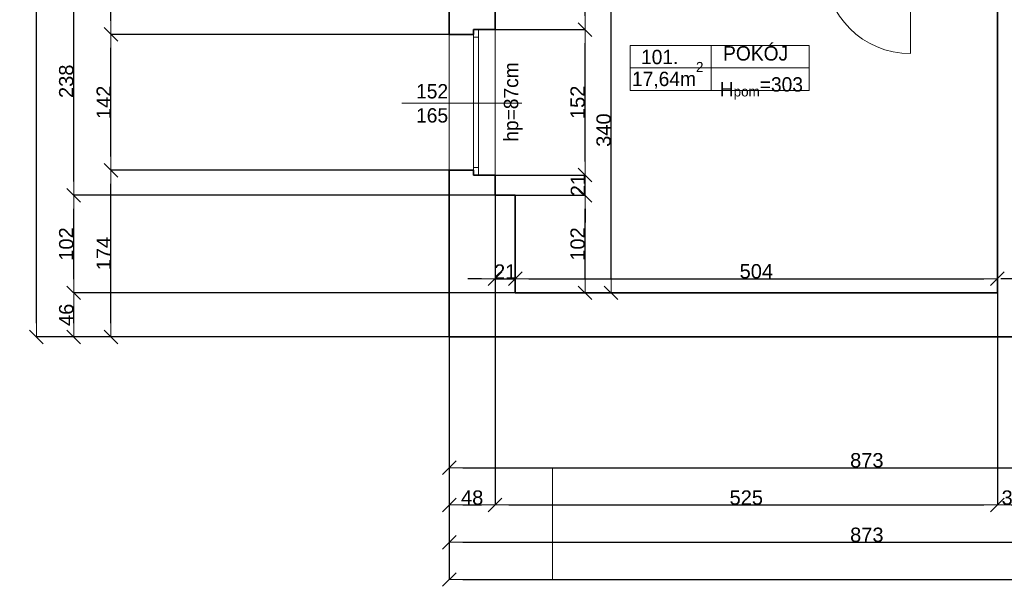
# Model space of a CAD drawing. Header units: metres. Extents: x 7506757 to 756746378, y 5735207 to 582114514.
# Tile 52 of 256: x 7522134 to 7532425, y 5850803 to 5856722. Entities that reach past the tile are written whole.
import ezdxf

# ---------------------------------------------------------------- set-up
doc = ezdxf.new("R2010")
doc.units = ezdxf.units.M
doc.header["$MEASUREMENT"] = 0
doc.header["$PDMODE"] = 2
doc.layers.get('0').update_dxf_attribs({"color": 250, "linetype": 'CONTINUOUS', "lineweight": 100, "plot": 0})
doc.layers.get('Defpoints').update_dxf_attribs({"linetype": 'CONTINUOUS'})
for name, color, linetype, lineweight in [('2D - Ogolne46', 7, 'CONTINUOUS', 18), ('ELEKTRYKA141', 7, 'CONTINUOUS', 0), ('M_OCIANA6', 5, 'CONTINUOUS', 35), ('M_OPISY141', 7, 'CONTINUOUS', 0), ('m_umeblowanie1', 7, 'CONTINUOUS', 13), ('opis1', 7, 'CONTINUOUS', 13)]:
    doc.layers.add(name, color=color, linetype=linetype, lineweight=lineweight)
doc.layers.add('PWYMIAR', color=7, linetype='CONTINUOUS')
doc.styles.add('GENERATED_STYLE_1', font='arial.ttf')
doc.styles.add('GENERATED_STYLE_2', font='txt')
doc.dimstyles.new('GENERATED_STYLE__1', dxfattribs={"dimtxt": 150, "dimasz": 142.5, "dimexe": 0.18, "dimexo": 0, "dimgap": 0.09, "dimtad": 1, "dimdec": 0, "dimlfac": 0.1, "dimzin": 0, "dimdsep": 46, "dimtxsty": 'GENERATED_STYLE_1', "dimblk": 'ARROWHEAD_6', "dimblk1": 'ARROWHEAD_6', "dimblk2": 'ARROWHEAD_6', "dimcen": 0.09, "dimclrd": 251, "dimclre": 251, "dimclrt": 7, "dimazin": 0, "dimtfac": 1, "dimtdec": 4, "dimtmove": 0, "dimatfit": 3, "dimfxl": 0, "dimtolj": 1, "dimtzin": 0, "dimarcsym": 0})
doc.dimstyles.new('GENERATED_STYLE__2', dxfattribs={"dimtxt": 150, "dimasz": 142.5, "dimexe": 0.18, "dimexo": 0, "dimgap": 0.09, "dimtad": 1, "dimtih": 1, "dimtoh": 1, "dimdec": 0, "dimlfac": 0.1, "dimzin": 0, "dimdsep": 46, "dimtxsty": 'GENERATED_STYLE_1', "dimblk": 'ARROWHEAD_6', "dimblk1": 'ARROWHEAD_6', "dimblk2": 'ARROWHEAD_6', "dimcen": 0.09, "dimclrd": 251, "dimclre": 251, "dimclrt": 7, "dimazin": 0, "dimtfac": 1, "dimtdec": 4, "dimtmove": 0, "dimatfit": 3, "dimfxl": 0, "dimtolj": 1, "dimtzin": 0, "dimarcsym": 0})
doc.dimstyles.new('GENERATED_STYLE__4', dxfattribs={"dimtxt": 150, "dimasz": 142.5, "dimexe": 0.18, "dimexo": 0, "dimgap": 0.09, "dimtad": 1, "dimtih": 1, "dimtoh": 1, "dimdec": 0, "dimlfac": 0.1, "dimzin": 0, "dimdsep": 46, "dimtxsty": 'GENERATED_STYLE_1', "dimblk": 'ARROWHEAD_6', "dimblk1": 'ARROWHEAD_6', "dimblk2": 'ARROWHEAD_6', "dimcen": 0.09, "dimclrd": 251, "dimclre": 251, "dimclrt": 7, "dimazin": 0, "dimtfac": 1, "dimtdec": 4, "dimtmove": 2, "dimatfit": 3, "dimfxl": 0, "dimtolj": 1, "dimtzin": 0, "dimarcsym": 0})

# ---------------------------------------------------------------- blocks, each defined once
blk = doc.blocks.new('ARROWHEAD_6')
at = {"color": 0, "linetype": 'Continuous', "lineweight": 0}
for p, q in [((0, 0), (-1, 0)), ((-0.5, -0.5), (0.5, 0.5))]:
    blk.add_line(p, q, dxfattribs=at)
blk = doc.blocks.new('*D4650')
at = {"layer": 'Defpoints', "color": 0, "linetype": 'Continuous', "transparency": 16777216}
for p in [(7527103, 5854889), (7528043, 5854889), (7527313, 5853869)]:
    blk.add_point(p, dxfattribs=at)
at = {"layer": 'PWYMIAR', "color": 251, "linetype": 'Continuous', "lineweight": -2, "transparency": 16777216}
for p, q in [((7527103, 5854889), (7528043, 5854889)), ((7528043, 5854012), (7528043, 5854747)), ((7527313, 5853869), (7528043, 5853869))]:
    blk.add_line(p, q, dxfattribs=at)
at = {"layer": 'PWYMIAR', "color": 251, "linetype": 'Continuous', "lineweight": -2, "transparency": 16777216, "xscale": 142.5, "yscale": 142.5, "zscale": 142.5}
for p, rotation in [((7528043, 5854889), 90), ((7528043, 5853869), 270)]:
    blk.add_blockref('ARROWHEAD_6', p, dxfattribs=dict(at, rotation=rotation))
at = {"layer": 'PWYMIAR', "color": 7, "linetype": 'Continuous', "lineweight": 13, "transparency": 16777216, "insert": (7527966, 5854379), "char_height": 150, "attachment_point": 5, "rotation": 90, "style": 'GENERATED_STYLE_1'}
blk.add_mtext('\\A1;102', dxfattribs=at)
blk = doc.blocks.new('*D4651')
at = {"layer": 'Defpoints', "color": 0, "linetype": 'Continuous', "transparency": 16777216}
for p in [(7527103, 5855099), (7528043, 5855099), (7527103, 5854889)]:
    blk.add_point(p, dxfattribs=at)
at = {"layer": 'PWYMIAR', "color": 251, "linetype": 'Continuous', "lineweight": -2, "transparency": 16777216}
for p, q in [((7528043, 5855242), (7528043, 5855384)), ((7527103, 5855099), (7528043, 5855099)), ((7528043, 5854889), (7528043, 5855099)), ((7527103, 5854889), (7528043, 5854889)), ((7528043, 5854747), (7528043, 5854604))]:
    blk.add_line(p, q, dxfattribs=at)
at = {"layer": 'PWYMIAR', "color": 251, "linetype": 'Continuous', "lineweight": -2, "transparency": 16777216, "xscale": 142.5, "yscale": 142.5, "zscale": 142.5}
for p, rotation in [((7528043, 5855099), 270), ((7528043, 5854889), 90)]:
    blk.add_blockref('ARROWHEAD_6', p, dxfattribs=dict(at, rotation=rotation))
at = {"layer": 'PWYMIAR', "color": 7, "linetype": 'Continuous', "lineweight": 13, "transparency": 16777216, "insert": (7527968, 5854994), "char_height": 150, "attachment_point": 5, "rotation": 90, "style": 'GENERATED_STYLE_1'}
blk.add_mtext('\\A1;21', dxfattribs=at)
blk = doc.blocks.new('*D4652')
at = {"layer": 'Defpoints', "color": 0, "linetype": 'Continuous', "transparency": 16777216}
for p in [(7527103, 5856619), (7528043, 5856619), (7527103, 5855099)]:
    blk.add_point(p, dxfattribs=at)
at = {"layer": 'PWYMIAR', "color": 251, "linetype": 'Continuous', "lineweight": -2, "transparency": 16777216}
for p, q in [((7527103, 5856619), (7528043, 5856619)), ((7528043, 5855242), (7528043, 5856477)), ((7527103, 5855099), (7528043, 5855099))]:
    blk.add_line(p, q, dxfattribs=at)
at = {"layer": 'PWYMIAR', "color": 251, "linetype": 'Continuous', "lineweight": -2, "transparency": 16777216, "xscale": 142.5, "yscale": 142.5, "zscale": 142.5}
for p, rotation in [((7528043, 5856619), 90), ((7528043, 5855099), 270)]:
    blk.add_blockref('ARROWHEAD_6', p, dxfattribs=dict(at, rotation=rotation))
at = {"layer": 'PWYMIAR', "color": 7, "linetype": 'Continuous', "lineweight": 13, "transparency": 16777216, "insert": (7527966, 5855859), "char_height": 150, "attachment_point": 5, "rotation": 90, "style": 'GENERATED_STYLE_1'}
blk.add_mtext('\\A1;152', dxfattribs=at)
blk = doc.blocks.new('*D4653')
at = {"layer": 'Defpoints', "color": 0, "linetype": 'Continuous', "transparency": 16777216}
for p in [(7527103, 5857269), (7528043, 5857269), (7527103, 5856619)]:
    blk.add_point(p, dxfattribs=at)
at = {"layer": 'PWYMIAR', "color": 251, "linetype": 'Continuous', "lineweight": -2, "transparency": 16777216}
for p, q in [((7527103, 5857269), (7528043, 5857269)), ((7528043, 5856762), (7528043, 5857127)), ((7527103, 5856619), (7528043, 5856619))]:
    blk.add_line(p, q, dxfattribs=at)
at = {"layer": 'PWYMIAR', "color": 251, "linetype": 'Continuous', "lineweight": -2, "transparency": 16777216, "xscale": 142.5, "yscale": 142.5, "zscale": 142.5}
for p, rotation in [((7528043, 5857269), 90), ((7528043, 5856619), 270)]:
    blk.add_blockref('ARROWHEAD_6', p, dxfattribs=dict(at, rotation=rotation))
at = {"layer": 'PWYMIAR', "color": 7, "linetype": 'Continuous', "lineweight": 13, "transparency": 16777216, "insert": (7527966, 5856944), "char_height": 150, "attachment_point": 5, "rotation": 90, "style": 'GENERATED_STYLE_1'}
blk.add_mtext('\\A1;65', dxfattribs=at)
blk = doc.blocks.new('*D4656')
at = {"layer": 'Defpoints', "color": 0, "linetype": 'Continuous', "transparency": 16777216}
for p in [(7527103, 5857269), (7528315, 5857269), (7527313, 5853869)]:
    blk.add_point(p, dxfattribs=at)
at = {"layer": 'PWYMIAR', "color": 251, "linetype": 'Continuous', "lineweight": -2, "transparency": 16777216}
for p, q in [((7527103, 5857269), (7528315, 5857269)), ((7528315, 5854012), (7528315, 5857127)), ((7527313, 5853869), (7528315, 5853869))]:
    blk.add_line(p, q, dxfattribs=at)
at = {"layer": 'PWYMIAR', "color": 251, "linetype": 'Continuous', "lineweight": -2, "transparency": 16777216, "xscale": 142.5, "yscale": 142.5, "zscale": 142.5}
for p, rotation in [((7528315, 5857269), 90), ((7528315, 5853869), 270)]:
    blk.add_blockref('ARROWHEAD_6', p, dxfattribs=dict(at, rotation=rotation))
at = {"layer": 'PWYMIAR', "color": 7, "linetype": 'Continuous', "lineweight": 13, "transparency": 16777216, "insert": (7528238, 5855569), "char_height": 150, "attachment_point": 5, "rotation": 90, "style": 'GENERATED_STYLE_1'}
blk.add_mtext('\\A1;340', dxfattribs=at)
blk = doc.blocks.new('*D4680')
at = {"layer": 'Defpoints', "color": 0, "linetype": 'Continuous', "transparency": 16777216}
for p in [(7527103, 5854889), (7527313, 5854889), (7527313, 5854016)]:
    blk.add_point(p, dxfattribs=at)
at = {"layer": 'PWYMIAR', "color": 251, "linetype": 'Continuous', "lineweight": -2, "transparency": 16777216}
for p, q in [((7527103, 5854889), (7527103, 5854016)), ((7527313, 5854889), (7527313, 5854016)), ((7526961, 5854016), (7526818, 5854016)), ((7527103, 5854016), (7527313, 5854016)), ((7527456, 5854016), (7527598, 5854016))]:
    blk.add_line(p, q, dxfattribs=at)
at = {"layer": 'PWYMIAR', "color": 251, "linetype": 'Continuous', "lineweight": -2, "transparency": 16777216, "xscale": 142.5, "yscale": 142.5, "zscale": 142.5}
blk.add_blockref('ARROWHEAD_6', (7527103, 5854016), dxfattribs=at)
at = {"layer": 'PWYMIAR', "color": 251, "linetype": 'Continuous', "lineweight": -2, "transparency": 16777216, "xscale": 142.5, "yscale": 142.5, "zscale": 142.5, "rotation": 180}
blk.add_blockref('ARROWHEAD_6', (7527313, 5854016), dxfattribs=at)
at = {"layer": 'PWYMIAR', "color": 7, "linetype": 'Continuous', "lineweight": 13, "transparency": 16777216, "insert": (7527208, 5854091), "char_height": 150, "attachment_point": 5, "style": 'GENERATED_STYLE_1'}
blk.add_mtext('\\A1;21', dxfattribs=at)
blk = doc.blocks.new('*D4681')
at = {"layer": 'Defpoints', "color": 0, "linetype": 'Continuous', "transparency": 16777216}
for p in [(7527313, 5854889), (7532353, 5854016), (7532353, 5853869)]:
    blk.add_point(p, dxfattribs=at)
at = {"layer": 'PWYMIAR', "color": 251, "linetype": 'Continuous', "lineweight": -2, "transparency": 16777216}
for p, q in [((7527313, 5854889), (7527313, 5854016)), ((7527456, 5854016), (7532211, 5854016)), ((7532353, 5853869), (7532353, 5854016))]:
    blk.add_line(p, q, dxfattribs=at)
at = {"layer": 'PWYMIAR', "color": 251, "linetype": 'Continuous', "lineweight": -2, "transparency": 16777216, "xscale": 142.5, "yscale": 142.5, "zscale": 142.5, "rotation": 180}
blk.add_blockref('ARROWHEAD_6', (7527313, 5854016), dxfattribs=at)
at = {"layer": 'PWYMIAR', "color": 251, "linetype": 'Continuous', "lineweight": -2, "transparency": 16777216, "xscale": 142.5, "yscale": 142.5, "zscale": 142.5}
blk.add_blockref('ARROWHEAD_6', (7532353, 5854016), dxfattribs=at)
at = {"layer": 'PWYMIAR', "color": 7, "linetype": 'Continuous', "lineweight": 13, "transparency": 16777216, "insert": (7529833, 5854093), "char_height": 150, "attachment_point": 5, "style": 'GENERATED_STYLE_1'}
blk.add_mtext('\\A1;504', dxfattribs=at)
blk = doc.blocks.new('*D4837')
at = {"layer": 'Defpoints', "color": 0, "linetype": 'Continuous', "transparency": 16777216}
for p in [(7532743, 5855879), (7532743, 5854016), (7532673, 5853879)]:
    blk.add_point(p, dxfattribs=at)
at = {"layer": 'PWYMIAR', "color": 251, "linetype": 'Continuous', "lineweight": -2, "transparency": 16777216}
for p, q in [((7532743, 5855879), (7532743, 5854016)), ((7532531, 5854016), (7532388, 5854016)), ((7532673, 5853879), (7532673, 5854016)), ((7532673, 5854016), (7532743, 5854016)), ((7532886, 5854016), (7533028, 5854016))]:
    blk.add_line(p, q, dxfattribs=at)
at = {"layer": 'PWYMIAR', "color": 251, "linetype": 'Continuous', "lineweight": -2, "transparency": 16777216, "xscale": 142.5, "yscale": 142.5, "zscale": 142.5}
blk.add_blockref('ARROWHEAD_6', (7532673, 5854016), dxfattribs=at)
at = {"layer": 'PWYMIAR', "color": 251, "linetype": 'Continuous', "lineweight": -2, "transparency": 16777216, "xscale": 142.5, "yscale": 142.5, "zscale": 142.5, "rotation": 180}
blk.add_blockref('ARROWHEAD_6', (7532743, 5854016), dxfattribs=at)
at = {"layer": 'PWYMIAR', "color": 7, "linetype": 'Continuous', "lineweight": 13, "transparency": 16777216, "insert": (7532708, 5853866), "char_height": 150, "attachment_point": 5, "style": 'GENERATED_STYLE_1'}
blk.add_mtext('\\A1;7', dxfattribs=at)
blk = doc.blocks.new('*D4866')
at = {"layer": 'Defpoints', "color": 0, "linetype": 'Continuous', "transparency": 16777216}
for p in [(7526623, 5853409), (7535353, 5853409), (7535353, 5851263)]:
    blk.add_point(p, dxfattribs=at)
at = {"layer": 'PWYMIAR', "color": 251, "linetype": 'Continuous', "lineweight": -2, "transparency": 16777216}
for p, q in [((7526623, 5853409), (7526623, 5851263)), ((7535353, 5853409), (7535353, 5851263)), ((7526766, 5851263), (7535211, 5851263))]:
    blk.add_line(p, q, dxfattribs=at)
at = {"layer": 'PWYMIAR', "color": 251, "linetype": 'Continuous', "lineweight": -2, "transparency": 16777216, "xscale": 142.5, "yscale": 142.5, "zscale": 142.5, "rotation": 180}
blk.add_blockref('ARROWHEAD_6', (7526623, 5851263), dxfattribs=at)
at = {"layer": 'PWYMIAR', "color": 251, "linetype": 'Continuous', "lineweight": -2, "transparency": 16777216, "xscale": 142.5, "yscale": 142.5, "zscale": 142.5}
blk.add_blockref('ARROWHEAD_6', (7535353, 5851263), dxfattribs=at)
at = {"layer": 'PWYMIAR', "color": 7, "linetype": 'Continuous', "lineweight": 13, "transparency": 16777216, "insert": (7530988, 5851340), "char_height": 150, "attachment_point": 5, "style": 'GENERATED_STYLE_1'}
blk.add_mtext('\\A1;873', dxfattribs=at)
blk = doc.blocks.new('*D4869')
at = {"layer": 'Defpoints', "color": 0, "linetype": 'Continuous', "transparency": 16777216}
for p in [(7527103, 5854889), (7526623, 5853409), (7527103, 5851653)]:
    blk.add_point(p, dxfattribs=at)
at = {"layer": 'PWYMIAR', "color": 251, "linetype": 'Continuous', "lineweight": -2, "transparency": 16777216}
for p, q in [((7527103, 5854889), (7527103, 5851652)), ((7526623, 5853409), (7526623, 5851652)), ((7526766, 5851653), (7526961, 5851653))]:
    blk.add_line(p, q, dxfattribs=at)
at = {"layer": 'PWYMIAR', "color": 251, "linetype": 'Continuous', "lineweight": -2, "transparency": 16777216, "xscale": 142.5, "yscale": 142.5, "zscale": 142.5, "rotation": 180}
blk.add_blockref('ARROWHEAD_6', (7526623, 5851653), dxfattribs=at)
at = {"layer": 'PWYMIAR', "color": 251, "linetype": 'Continuous', "lineweight": -2, "transparency": 16777216, "xscale": 142.5, "yscale": 142.5, "zscale": 142.5}
blk.add_blockref('ARROWHEAD_6', (7527103, 5851653), dxfattribs=at)
at = {"layer": 'PWYMIAR', "color": 7, "linetype": 'Continuous', "lineweight": 13, "transparency": 16777216, "insert": (7526863, 5851729), "char_height": 150, "attachment_point": 5, "style": 'GENERATED_STYLE_1'}
blk.add_mtext('\\A1;48', dxfattribs=at)
blk = doc.blocks.new('*D4870')
at = {"layer": 'Defpoints', "color": 0, "linetype": 'Continuous', "transparency": 16777216}
for p in [(7527103, 5854889), (7532353, 5853869), (7532353, 5851653)]:
    blk.add_point(p, dxfattribs=at)
at = {"layer": 'PWYMIAR', "color": 251, "linetype": 'Continuous', "lineweight": -2, "transparency": 16777216}
for p, q in [((7527103, 5854889), (7527103, 5851652)), ((7532353, 5853869), (7532353, 5851652)), ((7527246, 5851653), (7532211, 5851653))]:
    blk.add_line(p, q, dxfattribs=at)
at = {"layer": 'PWYMIAR', "color": 251, "linetype": 'Continuous', "lineweight": -2, "transparency": 16777216, "xscale": 142.5, "yscale": 142.5, "zscale": 142.5, "rotation": 180}
blk.add_blockref('ARROWHEAD_6', (7527103, 5851653), dxfattribs=at)
at = {"layer": 'PWYMIAR', "color": 251, "linetype": 'Continuous', "lineweight": -2, "transparency": 16777216, "xscale": 142.5, "yscale": 142.5, "zscale": 142.5}
blk.add_blockref('ARROWHEAD_6', (7532353, 5851653), dxfattribs=at)
at = {"layer": 'PWYMIAR', "color": 7, "linetype": 'Continuous', "lineweight": 13, "transparency": 16777216, "insert": (7529728, 5851729), "char_height": 150, "attachment_point": 5, "style": 'GENERATED_STYLE_1'}
blk.add_mtext('\\A1;525', dxfattribs=at)
blk = doc.blocks.new('*D4871')
at = {"layer": 'Defpoints', "color": 0, "linetype": 'Continuous', "transparency": 16777216}
for p in [(7532353, 5853869), (7532673, 5853879), (7532673, 5851653)]:
    blk.add_point(p, dxfattribs=at)
at = {"layer": 'PWYMIAR', "color": 251, "linetype": 'Continuous', "lineweight": -2, "transparency": 16777216}
for p, q in [((7532353, 5853869), (7532353, 5851652)), ((7532673, 5853879), (7532673, 5851652)), ((7532496, 5851653), (7532531, 5851653))]:
    blk.add_line(p, q, dxfattribs=at)
at = {"layer": 'PWYMIAR', "color": 251, "linetype": 'Continuous', "lineweight": -2, "transparency": 16777216, "xscale": 142.5, "yscale": 142.5, "zscale": 142.5, "rotation": 180}
blk.add_blockref('ARROWHEAD_6', (7532353, 5851653), dxfattribs=at)
at = {"layer": 'PWYMIAR', "color": 251, "linetype": 'Continuous', "lineweight": -2, "transparency": 16777216, "xscale": 142.5, "yscale": 142.5, "zscale": 142.5}
blk.add_blockref('ARROWHEAD_6', (7532673, 5851653), dxfattribs=at)
at = {"layer": 'PWYMIAR', "color": 7, "linetype": 'Continuous', "lineweight": 13, "transparency": 16777216, "insert": (7532513, 5851729), "char_height": 150, "attachment_point": 5, "style": 'GENERATED_STYLE_1'}
blk.add_mtext('\\A1;32', dxfattribs=at)
blk = doc.blocks.new('*D4884')
at = {"layer": 'Defpoints', "color": 0, "linetype": 'Continuous', "transparency": 16777216}
for p in [(7523087, 5855149), (7526623, 5855149), (7526623, 5853409)]:
    blk.add_point(p, dxfattribs=at)
at = {"layer": 'PWYMIAR', "color": 251, "linetype": 'Continuous', "lineweight": -2, "transparency": 16777216}
for p, q in [((7526623, 5855149), (7523087, 5855149)), ((7523087, 5853552), (7523087, 5855007)), ((7526623, 5853409), (7523087, 5853409))]:
    blk.add_line(p, q, dxfattribs=at)
at = {"layer": 'PWYMIAR', "color": 251, "linetype": 'Continuous', "lineweight": -2, "transparency": 16777216, "xscale": 142.5, "yscale": 142.5, "zscale": 142.5}
for p, rotation in [((7523087, 5855149), 90), ((7523087, 5853409), 270)]:
    blk.add_blockref('ARROWHEAD_6', p, dxfattribs=dict(at, rotation=rotation))
at = {"layer": 'PWYMIAR', "color": 7, "linetype": 'Continuous', "lineweight": 13, "transparency": 16777216, "insert": (7523012, 5854279), "char_height": 150, "attachment_point": 5, "rotation": 90, "style": 'GENERATED_STYLE_1'}
blk.add_mtext('\\A1;174', dxfattribs=at)
blk = doc.blocks.new('*D4885')
at = {"layer": 'Defpoints', "color": 0, "linetype": 'Continuous', "transparency": 16777216}
for p in [(7523087, 5856569), (7526623, 5856569), (7526623, 5855149)]:
    blk.add_point(p, dxfattribs=at)
at = {"layer": 'PWYMIAR', "color": 251, "linetype": 'Continuous', "lineweight": -2, "transparency": 16777216}
for p, q in [((7526623, 5856569), (7523087, 5856569)), ((7523087, 5855292), (7523087, 5856427)), ((7526623, 5855149), (7523087, 5855149))]:
    blk.add_line(p, q, dxfattribs=at)
at = {"layer": 'PWYMIAR', "color": 251, "linetype": 'Continuous', "lineweight": -2, "transparency": 16777216, "xscale": 142.5, "yscale": 142.5, "zscale": 142.5}
for p, rotation in [((7523087, 5856569), 90), ((7523087, 5855149), 270)]:
    blk.add_blockref('ARROWHEAD_6', p, dxfattribs=dict(at, rotation=rotation))
at = {"layer": 'PWYMIAR', "color": 7, "linetype": 'Continuous', "lineweight": 13, "transparency": 16777216, "insert": (7523012, 5855859), "char_height": 150, "attachment_point": 5, "rotation": 90, "style": 'GENERATED_STYLE_1'}
blk.add_mtext('\\A1;142', dxfattribs=at)
blk = doc.blocks.new('*D4886')
at = {"layer": 'Defpoints', "color": 0, "linetype": 'Continuous', "transparency": 16777216}
for p in [(7523087, 5858209), (7526623, 5858209), (7526623, 5856569)]:
    blk.add_point(p, dxfattribs=at)
at = {"layer": 'PWYMIAR', "color": 251, "linetype": 'Continuous', "lineweight": -2, "transparency": 16777216}
for p, q in [((7526623, 5858209), (7523087, 5858209)), ((7523087, 5856712), (7523087, 5858067)), ((7526623, 5856569), (7523087, 5856569))]:
    blk.add_line(p, q, dxfattribs=at)
at = {"layer": 'PWYMIAR', "color": 251, "linetype": 'Continuous', "lineweight": -2, "transparency": 16777216, "xscale": 142.5, "yscale": 142.5, "zscale": 142.5}
for p, rotation in [((7523087, 5858209), 90), ((7523087, 5856569), 270)]:
    blk.add_blockref('ARROWHEAD_6', p, dxfattribs=dict(at, rotation=rotation))
at = {"layer": 'PWYMIAR', "color": 7, "linetype": 'Continuous', "lineweight": 13, "transparency": 16777216, "insert": (7523011, 5857389), "char_height": 150, "attachment_point": 5, "rotation": 90, "style": 'GENERATED_STYLE_1'}
blk.add_mtext('\\A1;164', dxfattribs=at)
blk = doc.blocks.new('*D4896')
at = {"layer": 'Defpoints', "color": 0, "linetype": 'Continuous', "transparency": 16777216}
for p in [(7522698, 5853869), (7527313, 5853869), (7526623, 5853409)]:
    blk.add_point(p, dxfattribs=at)
at = {"layer": 'PWYMIAR', "color": 251, "linetype": 'Continuous', "lineweight": -2, "transparency": 16777216}
for p, q in [((7527313, 5853869), (7522698, 5853869)), ((7522698, 5853552), (7522698, 5853727)), ((7526623, 5853409), (7522698, 5853409))]:
    blk.add_line(p, q, dxfattribs=at)
at = {"layer": 'PWYMIAR', "color": 251, "linetype": 'Continuous', "lineweight": -2, "transparency": 16777216, "xscale": 142.5, "yscale": 142.5, "zscale": 142.5}
for p, rotation in [((7522698, 5853869), 90), ((7522698, 5853409), 270)]:
    blk.add_blockref('ARROWHEAD_6', p, dxfattribs=dict(at, rotation=rotation))
at = {"layer": 'PWYMIAR', "color": 7, "linetype": 'Continuous', "lineweight": 13, "transparency": 16777216, "insert": (7522621, 5853639), "char_height": 150, "attachment_point": 5, "rotation": 90, "style": 'GENERATED_STYLE_1'}
blk.add_mtext('\\A1;46', dxfattribs=at)
blk = doc.blocks.new('*D4897')
at = {"layer": 'Defpoints', "color": 0, "linetype": 'Continuous', "transparency": 16777216}
for p in [(7522698, 5854889), (7527103, 5854889), (7527313, 5853869)]:
    blk.add_point(p, dxfattribs=at)
at = {"layer": 'PWYMIAR', "color": 251, "linetype": 'Continuous', "lineweight": -2, "transparency": 16777216}
for p, q in [((7527103, 5854889), (7522698, 5854889)), ((7522698, 5854012), (7522698, 5854747)), ((7527313, 5853869), (7522698, 5853869))]:
    blk.add_line(p, q, dxfattribs=at)
at = {"layer": 'PWYMIAR', "color": 251, "linetype": 'Continuous', "lineweight": -2, "transparency": 16777216, "xscale": 142.5, "yscale": 142.5, "zscale": 142.5}
for p, rotation in [((7522698, 5854889), 90), ((7522698, 5853869), 270)]:
    blk.add_blockref('ARROWHEAD_6', p, dxfattribs=dict(at, rotation=rotation))
at = {"layer": 'PWYMIAR', "color": 7, "linetype": 'Continuous', "lineweight": 13, "transparency": 16777216, "insert": (7522621, 5854379), "char_height": 150, "attachment_point": 5, "rotation": 90, "style": 'GENERATED_STYLE_1'}
blk.add_mtext('\\A1;102', dxfattribs=at)
blk = doc.blocks.new('*D4898')
at = {"layer": 'Defpoints', "color": 0, "linetype": 'Continuous', "transparency": 16777216}
for p in [(7522698, 5857269), (7527103, 5857269), (7527103, 5854889)]:
    blk.add_point(p, dxfattribs=at)
at = {"layer": 'PWYMIAR', "color": 251, "linetype": 'Continuous', "lineweight": -2, "transparency": 16777216}
for p, q in [((7527103, 5857269), (7522698, 5857269)), ((7522698, 5855032), (7522698, 5857127)), ((7527103, 5854889), (7522698, 5854889))]:
    blk.add_line(p, q, dxfattribs=at)
at = {"layer": 'PWYMIAR', "color": 251, "linetype": 'Continuous', "lineweight": -2, "transparency": 16777216, "xscale": 142.5, "yscale": 142.5, "zscale": 142.5}
for p, rotation in [((7522698, 5857269), 90), ((7522698, 5854889), 270)]:
    blk.add_blockref('ARROWHEAD_6', p, dxfattribs=dict(at, rotation=rotation))
at = {"layer": 'PWYMIAR', "color": 7, "linetype": 'Continuous', "lineweight": 13, "transparency": 16777216, "insert": (7522621, 5856079), "char_height": 150, "attachment_point": 5, "rotation": 90, "style": 'GENERATED_STYLE_1'}
blk.add_mtext('\\A1;238', dxfattribs=at)
blk = doc.blocks.new('*D4910')
at = {"layer": 'Defpoints', "color": 0, "linetype": 'Continuous', "transparency": 16777216}
for p in [(7522309, 5870709), (7526623, 5870709), (7526623, 5853409)]:
    blk.add_point(p, dxfattribs=at)
at = {"layer": 'PWYMIAR', "color": 251, "linetype": 'Continuous', "lineweight": -2, "transparency": 16777216}
for p, q in [((7526623, 5870709), (7522309, 5870709)), ((7522309, 5853552), (7522309, 5870567)), ((7526623, 5853409), (7522309, 5853409))]:
    blk.add_line(p, q, dxfattribs=at)
at = {"layer": 'PWYMIAR', "color": 251, "linetype": 'Continuous', "lineweight": -2, "transparency": 16777216, "xscale": 142.5, "yscale": 142.5, "zscale": 142.5}
for p, rotation in [((7522309, 5870709), 90), ((7522309, 5853409), 270)]:
    blk.add_blockref('ARROWHEAD_6', p, dxfattribs=dict(at, rotation=rotation))
at = {"layer": 'PWYMIAR', "color": 7, "linetype": 'Continuous', "lineweight": 13, "transparency": 16777216, "insert": (7522232, 5862059), "char_height": 150, "attachment_point": 5, "rotation": 90, "style": 'GENERATED_STYLE_1'}
blk.add_mtext('\\A1;1730', dxfattribs=at)
blk = doc.blocks.new('*D4912')
at = {"layer": 'Defpoints', "color": 0, "linetype": 'Continuous', "transparency": 16777216}
for p in [(7526623, 5853409), (7558283, 5853409), (7558283, 5850874)]:
    blk.add_point(p, dxfattribs=at)
at = {"layer": 'PWYMIAR', "color": 251, "linetype": 'Continuous', "lineweight": -2, "transparency": 16777216}
for p, q in [((7526623, 5853409), (7526623, 5850874)), ((7558283, 5853409), (7558283, 5850874)), ((7526766, 5850874), (7558141, 5850874))]:
    blk.add_line(p, q, dxfattribs=at)
at = {"layer": 'PWYMIAR', "color": 251, "linetype": 'Continuous', "lineweight": -2, "transparency": 16777216, "xscale": 142.5, "yscale": 142.5, "zscale": 142.5, "rotation": 180}
blk.add_blockref('ARROWHEAD_6', (7526623, 5850874), dxfattribs=at)
at = {"layer": 'PWYMIAR', "color": 251, "linetype": 'Continuous', "lineweight": -2, "transparency": 16777216, "xscale": 142.5, "yscale": 142.5, "zscale": 142.5}
blk.add_blockref('ARROWHEAD_6', (7558283, 5850874), dxfattribs=at)
at = {"layer": 'PWYMIAR', "color": 7, "linetype": 'Continuous', "lineweight": 13, "transparency": 16777216, "insert": (7542453, 5850951), "char_height": 150, "attachment_point": 5, "style": 'GENERATED_STYLE_1'}
blk.add_mtext('\\A1;3166', dxfattribs=at)
blk = doc.blocks.new('*D4976')
at = {"layer": 'Defpoints', "color": 0, "linetype": 'Continuous', "transparency": 16777216}
for p in [(7535353, 5855909), (7526623, 5853409), (7535353, 5852042)]:
    blk.add_point(p, dxfattribs=at)
at = {"layer": 'PWYMIAR', "color": 251, "linetype": 'Continuous', "lineweight": -2, "transparency": 16777216}
for p, q in [((7535353, 5855909), (7535353, 5852042)), ((7526623, 5853409), (7526623, 5852042)), ((7526766, 5852042), (7535211, 5852042))]:
    blk.add_line(p, q, dxfattribs=at)
at = {"layer": 'PWYMIAR', "color": 251, "linetype": 'Continuous', "lineweight": -2, "transparency": 16777216, "xscale": 142.5, "yscale": 142.5, "zscale": 142.5, "rotation": 180}
blk.add_blockref('ARROWHEAD_6', (7526623, 5852042), dxfattribs=at)
at = {"layer": 'PWYMIAR', "color": 251, "linetype": 'Continuous', "lineweight": -2, "transparency": 16777216, "xscale": 142.5, "yscale": 142.5, "zscale": 142.5}
blk.add_blockref('ARROWHEAD_6', (7535353, 5852042), dxfattribs=at)
at = {"layer": 'PWYMIAR', "color": 7, "linetype": 'Continuous', "lineweight": 13, "transparency": 16777216, "insert": (7530988, 5852119), "char_height": 150, "attachment_point": 5, "style": 'GENERATED_STYLE_1'}
blk.add_mtext('\\A1;873', dxfattribs=at)

msp = doc.modelspace()

# ---------------------------------------------------------------- linework, layer by layer
at = {"layer": 'ELEKTRYKA141', "linetype": 'Continuous', "flags": 128}
for points in [[(7526623.4, 5851652.6), (7527701.2, 5851652.6), (7527701.2, 5852041.8), (7526623.4, 5852041.8)], [(7526623.4, 5851263.5), (7527701.2, 5851263.5), (7527701.2, 5851652.6), (7526623.4, 5851652.6)], [(7526623.4, 5850874.3), (7527701.2, 5850874.3), (7527701.2, 5851263.5), (7526623.4, 5851263.5)]]:
    msp.add_lwpolyline(points, close=True, dxfattribs=at)
at = {"layer": 'M_OCIANA6', "linetype": 'Continuous'}
for p, q in [((7526623.4, 5856569.1), (7526623.4, 5858209.1)), ((7527103.4, 5856619.1), (7527103.4, 5857269.1)), ((7532353.4, 5853869.1), (7532353.4, 5857269.1)), ((7526878.4, 5856619.1), (7527103.4, 5856619.1)), ((7526878.4, 5856619.1), (7526878.4, 5856569.1)), ((7526878.4, 5856569.1), (7526623.4, 5856569.1)), ((7526623.4, 5853409.1), (7526623.4, 5855149.1)), ((7526878.4, 5855149.1), (7526623.4, 5855149.1)), ((7526878.4, 5855099.1), (7526878.4, 5855149.1)), ((7526878.4, 5855099.1), (7527103.4, 5855099.1)), ((7527103.4, 5855099.1), (7527103.4, 5854889.1)), ((7527103.4, 5854889.1), (7527313.4, 5854889.1)), ((7527313.4, 5854889.1), (7527313.4, 5853869.1)), ((7532353.4, 5853869.1), (7527313.4, 5853869.1)), ((7535353.4, 5853409.1), (7526623.4, 5853409.1))]:
    msp.add_line(p, q, dxfattribs=at)
at = {"layer": 'M_OPISY141', "linetype": 'Continuous'}
for p, q in [((7528515.4, 5856454.3), (7530386.5, 5856454.3)), ((7528515.4, 5855983.2), (7528515.4, 5856454.3)), ((7529360, 5856454.3), (7529360, 5855983.2)), ((7530386.5, 5856454.3), (7530386.5, 5855983.2)), ((7528515.4, 5856218.7), (7530386.5, 5856218.7)), ((7530386.5, 5855983.2), (7528515.4, 5855983.2)), ((7526127.7, 5855849.1), (7527380.4, 5855849.1))]:
    msp.add_line(p, q, dxfattribs=at)
at = {"layer": 'm_umeblowanie1', "linetype": 'Continuous'}
for p, q in [((7531443.4, 5857269.1), (7531443.4, 5856369.1)), ((7526928.4, 5856619.1), (7526928.4, 5855819.1)), ((7527103.4, 5855099.1), (7527103.4, 5856619.1)), ((7526623.4, 5856569.1), (7526623.4, 5855849.1)), ((7526878.4, 5856569.1), (7526878.4, 5855819.1)), ((7526878.4, 5856539.1), (7526928.4, 5856539.1)), ((7526878.4, 5855149.1), (7526878.4, 5855899.1)), ((7526928.4, 5855099.1), (7526928.4, 5855899.1)), ((7526623.4, 5855149.1), (7526623.4, 5855849.1)), ((7526878.4, 5855179.1), (7526928.4, 5855179.1))]:
    msp.add_line(p, q, dxfattribs=at)
msp.add_arc((7531443.4, 5857269.1), 900, 180.70987, 270, dxfattribs=at)

# ---------------------------------------------------------------- texts
at = {"layer": '2D - Ogolne46', "linetype": 'Continuous', "insert": (7528533.6, 5856001.1), "char_height": 150, "attachment_point": 7, "style": 'GENERATED_STYLE_2'}
msp.add_mtext('{17,64m\\A1{\\H0.7x;\\S2^  ;}}', dxfattribs=at)
at = {"layer": 'opis1', "linetype": 'Continuous', "char_height": 150, "attachment_point": 1, "style": 'GENERATED_STYLE_2'}
for s, insert in [('{POKÓJ}', (7529485.6, 5856446)), ('{101.}', (7528627.9, 5856408)), ('{H\\A1{\\H0.7x;\\S ^ pom;}=303}', (7529450.9, 5856172.4))]:
    msp.add_mtext(s, dxfattribs=dict(at, insert=insert))
at = {"layer": 'opis1', "linetype": 'Continuous', "insert": (7527194.2, 5856277.7), "char_height": 150, "attachment_point": 3, "rotation": 90, "style": 'GENERATED_STYLE_2'}
msp.add_mtext('{hp=87cm}', dxfattribs=at)
at = {"layer": 'opis1', "linetype": 'Continuous', "insert": (7526276.7, 5856049.9), "char_height": 150, "width": 349.992, "attachment_point": 1, "line_spacing_factor": 1.007581, "style": 'GENERATED_STYLE_2'}
msp.add_mtext('{152\\P165}', dxfattribs=at)

# ---------------------------------------------------------------- dimensions: what is measured, and where the dimension line sits
at = {"layer": 'PWYMIAR', "color": 251, "linetype": 'Continuous', "lineweight": 13}
for base, p1, p2, picture, middle in [((7522308.9, 5870709.1), (7526623.4, 5853409.1), (7526623.4, 5870709.1), '*D4910', (7522232.2, 5862059.1)), ((7523087.3, 5858209.1), (7526623.4, 5856569.1), (7526623.4, 5858209.1), '*D4886', (7523010.6, 5857389.1)), ((7522698.1, 5857269.1), (7527103.4, 5854889.1), (7527103.4, 5857269.1), '*D4898', (7522621.4, 5856079.1)), ((7528043, 5857269.1), (7527103.4, 5856619.1), (7527103.4, 5857269.1), '*D4653', (7527966.3, 5856944.1)), ((7528314.9, 5857269.1), (7527313.4, 5853869.1), (7527103.4, 5857269.1), '*D4656', (7528238.1, 5855569.1)), ((7523087.3, 5856569.1), (7526623.4, 5855149.1), (7526623.4, 5856569.1), '*D4885', (7523011.9, 5855859.1)), ((7528043, 5856619.1), (7527103.4, 5855099.1), (7527103.4, 5856619.1), '*D4652', (7527966.3, 5855859.1)), ((7528043, 5855099.1), (7527103.4, 5854889.1), (7527103.4, 5855099.1), '*D4651', (7527967.6, 5854994.1)), ((7523087.3, 5855149.1), (7526623.4, 5853409.1), (7526623.4, 5855149.1), '*D4884', (7523011.9, 5854279.1)), ((7522698.1, 5854889.1), (7527313.4, 5853869.1), (7527103.4, 5854889.1), '*D4897', (7522621.4, 5854379.1)), ((7528043, 5854889.1), (7527313.4, 5853869.1), (7527103.4, 5854889.1), '*D4650', (7527966.3, 5854379.1)), ((7522698.1, 5853869.1), (7526623.4, 5853409.1), (7527313.4, 5853869.1), '*D4896', (7522621.4, 5853639.1))]:
    dim = msp.add_linear_dim(base=base, p1=p1, p2=p2, angle=90, dimstyle='GENERATED_STYLE__1', dxfattribs=at)
    dim.commit()
    dim.dimension.update_dxf_attribs({"geometry": picture, "text_midpoint": middle})
for base, p1, p2, dimstyle, picture, middle in [((7535353.4, 5852041.8), (7526623.4, 5853409.1), (7535353.4, 5855909.1), 'GENERATED_STYLE__2', '*D4976', (7530988.4, 5852118.5)), ((7532743.4, 5854015.8), (7532673.4, 5853879.1), (7532743.4, 5855879.1), 'GENERATED_STYLE__4', '*D4837', (7532708.4, 5853865.6)), ((7527103.4, 5851652.6), (7526623.4, 5853409.1), (7527103.4, 5854889.1), 'GENERATED_STYLE__2', '*D4869', (7526863.4, 5851729.3)), ((7527313.4, 5854015.8), (7527103.4, 5854889.1), (7527313.4, 5854889.1), 'GENERATED_STYLE__4', '*D4680', (7527208.4, 5854091.2)), ((7532353.4, 5851652.6), (7527103.4, 5854889.1), (7532353.4, 5853869.1), 'GENERATED_STYLE__2', '*D4870', (7529728.4, 5851729.3)), ((7532353.4, 5854015.8), (7527313.4, 5854889.1), (7532353.4, 5853869.1), 'GENERATED_STYLE__2', '*D4681', (7529833.4, 5854092.5)), ((7532673.4, 5851652.6), (7532353.4, 5853869.1), (7532673.4, 5853879.1), 'GENERATED_STYLE__2', '*D4871', (7532513.4, 5851729.4)), ((7535353.4, 5851263.5), (7526623.4, 5853409.1), (7535353.4, 5853409.1), 'GENERATED_STYLE__2', '*D4866', (7530988.4, 5851340.2)), ((7558283.4, 5850874.3), (7526623.4, 5853409.1), (7558283.4, 5853409.1), 'GENERATED_STYLE__2', '*D4912', (7542453.4, 5850951))]:
    dim = msp.add_linear_dim(base=base, p1=p1, p2=p2, dimstyle=dimstyle, dxfattribs=at)
    dim.commit()
    dim.dimension.update_dxf_attribs({"geometry": picture, "text_midpoint": middle})

doc.saveas('drawing.dxf')
